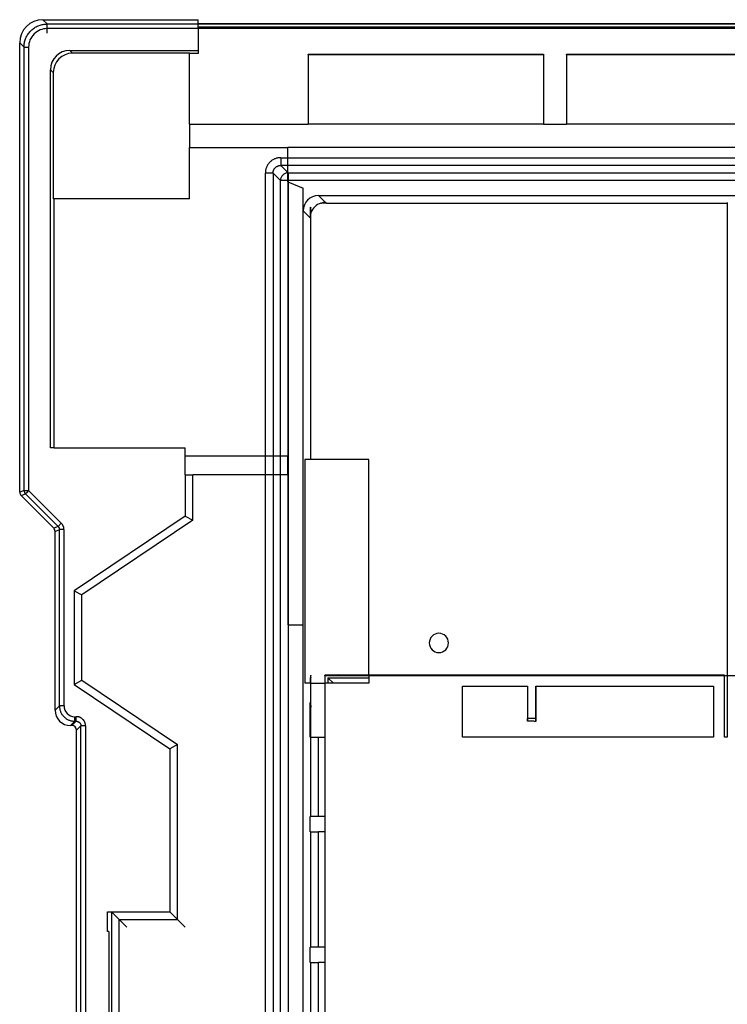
# Model space of a CAD drawing. Header units: millimetres. Extents: x -131 to 243, y -114 to 197.
# Tile 3 of 8: x -131 to -39, y 55 to 184. Entities that reach past the tile are written whole.
import ezdxf

# ---------------------------------------------------------------- set-up
doc = ezdxf.new("R2010")
doc.units = ezdxf.units.MM
doc.layers.add('MAIN-1', color=7, linetype='Continuous')
doc.layers.add('MAIN-2', color=7, linetype='Continuous')

msp = doc.modelspace()

# ---------------------------------------------------------------- linework, layer by layer
at = {"layer": 'MAIN-1'}
for p, q in [((-107.7, 182.47), (-107.7, 182.97)), ((-107.7, 182.47), (-107.7, 179.11)), ((225.1, 182.47), (-107.7, 182.47)), ((-124.4, 179.52), (-107.7, 179.52)), ((-124.4, 179.52), (-124.03, 179.15)), ((-108.81, 179.15), (-124.03, 179.15)), ((-108.81, 179.11), (-108.81, 179.15)), ((-107.7, 179.11), (-108.81, 179.11)), ((-108.81, 169.92), (-108.81, 179.11)), ((-93.4, 179.04), (-62.8, 179.04)), ((-93.4, 178.99), (-93.4, 179.04)), ((-93.4, 178.99), (-62.8, 178.99)), ((-93.4, 178.99), (-93.4, 169.92)), ((-62.8, 179.04), (-62.8, 178.99)), ((-62.8, 178.99), (-62.8, 169.92)), ((-59.8, 179.04), (-29.3, 179.04)), ((-59.8, 178.99), (-59.8, 179.04)), ((-59.8, 178.99), (-29.3, 178.99)), ((-59.8, 178.99), (-59.8, 169.92)), ((-126.9, 127.86), (-126.9, 177.02)), ((-126.53, 176.65), (-126.9, 177.02)), ((-126.53, 176.65), (-126.53, 160.23)), ((-108.81, 169.92), (-93.4, 169.92)), ((-108.81, 169.92), (-108.81, 166.92)), ((-62.8, 169.92), (-93.4, 169.92)), ((-62.8, 169.92), (-59.8, 169.92)), ((-29.3, 169.92), (-59.8, 169.92)), ((-108.81, 166.92), (-96.05, 166.92)), ((-108.81, 160.23), (-108.81, 166.92)), ((-96.05, 162.43), (-96.05, 166.92)), ((-11.56, 166.92), (-96.05, 166.92)), ((-96.05, 162.43), (-94.05, 161.62)), ((-96.05, 162.43), (-96.05, 126.82)), ((-94.05, 158.66), (-94.05, 161.62)), ((-126.42, 160.23), (-126.53, 160.23)), ((-126.42, 127.86), (-126.42, 160.23)), ((-108.81, 160.23), (-126.42, 160.23)), ((-92.05, 160.66), (-2.57, 160.66)), ((-92.05, 160.66), (-91.14, 159.75)), ((-93.14, 159.13), (-93.05, 159.02)), ((-93.14, 159.13), (-93.14, 157.75)), ((-93.05, 126.32), (-93.05, 159.02)), ((-91.74, 159.68), (-91.73, 159.68)), ((-91.73, 159.68), (-91.72, 159.68)), ((-91.72, 159.68), (-91.71, 159.68)), ((-91.71, 159.68), (-91.7, 159.68)), ((-91.7, 159.68), (-91.68, 159.68)), ((-91.68, 159.68), (-91.67, 159.68)), ((-91.67, 159.68), (-91.66, 159.68)), ((-91.02, 159.68), (-91.66, 159.68)), ((-91.02, 159.68), (-91.08, 159.75)), ((-91.02, 159.68), (-38.9, 159.68)), ((-38.9, 159.75), (-38.9, 159.68)), ((-38.9, 159.68), (-38.9, 98.18)), ((-94.05, 104.82), (-94.05, 158.66)), ((-93.14, 157.75), (-94.05, 158.66)), ((-126.42, 127.86), (-126.9, 127.86)), ((-126.42, 127.86), (-109.4, 127.86)), ((-109.4, 126.82), (-109.4, 127.86)), ((-109.4, 126.82), (-105, 126.82)), ((-109.4, 124.32), (-109.4, 126.82)), ((-105, 126.82), (-96.05, 126.82)), ((-96.05, 124.32), (-96.05, 126.82)), ((-93.84, 126.32), (-93.84, 97.22)), ((-93.05, 126.32), (-93.84, 126.32)), ((-85.5, 126.32), (-93.05, 126.32)), ((-85.5, 98.26), (-85.5, 126.32)), ((-109.4, 124.32), (-109.4, 118.96)), ((-109.4, 124.32), (-108.4, 124.32)), ((-96.05, 124.32), (-108.4, 124.32)), ((-108.4, 118.43), (-108.4, 124.32)), ((-96.05, 124.32), (-96.05, 104.82)), ((-109.4, 118.96), (-123.8, 109.25)), ((-108.4, 118.43), (-122.8, 108.72)), ((-109.4, 118.96), (-108.4, 118.43)), ((-123.8, 109.25), (-122.8, 108.72)), ((-123.8, 109.25), (-123.8, 97.08)), ((-122.8, 97.62), (-122.8, 108.72)), ((-96.05, 104.82), (-94.05, 104.82)), ((-94.05, 24.62), (-94.05, 104.82)), ((-123.8, 97.08), (-122.8, 97.62)), ((-122.8, 97.62), (-110.4, 89.25)), ((-93.15, 97.62), (-93.08, 97.62)), ((-93.15, 97.62), (-93.15, 97.22)), ((-93.07, 97.87), (-93.08, 97.81)), ((-93.08, 97.81), (-93.08, 97.75)), ((-93.08, 97.75), (-93.08, 97.68)), ((-93.08, 97.68), (-93.08, 97.62)), ((-93.08, 97.62), (-93.08, 97.62)), ((-93.08, 97.62), (-93.08, 97.62)), ((-93.08, 97.62), (-93.08, 97.62)), ((-93.08, 97.62), (-93.08, 97.62)), ((-93.08, 97.62), (-93.08, 97.62)), ((-93.08, 97.62), (-93.08, 97.62)), ((-93.08, 97.62), (-93.08, 94.72)), ((-93.08, 97.62), (-93.05, 97.62)), ((-93.06, 97.93), (-93.07, 97.87)), ((-93.05, 97.99), (-93.06, 97.93)), ((-93.05, 97.99), (-93.05, 98.26)), ((-93.05, 97.98), (-93.05, 97.99)), ((-93.05, 97.99), (-93.05, 97.99)), ((-93.05, 97.97), (-93.05, 97.98)), ((-93.05, 97.98), (-93.05, 97.98)), ((-93.05, 97.96), (-93.05, 97.97)), ((-93.05, 97.95), (-93.05, 97.96)), ((-93.05, 97.94), (-93.05, 97.95)), ((-93.05, 97.93), (-93.05, 97.94)), ((-93.05, 97.91), (-93.05, 97.93)), ((-93.05, 97.9), (-93.05, 97.91)), ((-93.05, 97.88), (-93.05, 97.9)), ((-93.05, 97.86), (-93.05, 97.88)), ((-93.05, 97.84), (-93.05, 97.86)), ((-93.05, 97.82), (-93.05, 97.84)), ((-93.05, 97.8), (-93.05, 97.82)), ((-93.05, 97.78), (-93.05, 97.8)), ((-93.05, 97.76), (-93.05, 97.78)), ((-93.05, 97.73), (-93.05, 97.76)), ((-93.05, 97.71), (-93.05, 97.73)), ((-93.05, 97.69), (-93.05, 97.71)), ((-93.05, 97.67), (-93.05, 97.69)), ((-93.05, 97.64), (-93.05, 97.67)), ((-93.05, 97.62), (-93.05, 97.64)), ((-93.05, 94.72), (-93.05, 97.62)), ((-89.42, 98.33), (-91.22, 98.3)), ((-91.22, 98.3), (-91.22, 98.23)), ((-89.42, 98.26), (-91.22, 98.23)), ((-91.22, 98.18), (-91.22, 98.23)), ((-89.42, 98.33), (-85.5, 98.33)), ((-89.42, 98.26), (-89.42, 98.33)), ((-89.42, 98.26), (-89.42, 98.25)), ((-89.42, 98.25), (-89.42, 98.18)), ((-89.42, 98.25), (-86.91, 98.25)), ((-86.84, 98.18), (-86.91, 98.25)), ((-86.91, 98.25), (-86.91, 98.18)), ((-39.27, 98.26), (-85.5, 98.26)), ((-39.27, 98.18), (-39.27, 98.26)), ((-123.8, 97.08), (-111.4, 88.72)), ((-93.15, 97.22), (-93.84, 97.22)), ((-93.05, 97.22), (-91.22, 97.22)), ((-93.08, 94.72), (-93.14, 94.72)), ((-93.14, 90.22), (-93.14, 94.72)), ((-93.08, 94.72), (-93.08, 94.72)), ((-93.08, 94.72), (-93.08, 94.72)), ((-93.08, 94.72), (-93.08, 94.72)), ((-93.08, 94.72), (-93.08, 94.72)), ((-93.08, 94.72), (-93.08, 94.72)), ((-93.08, 94.72), (-93.08, 94.72)), ((-93.08, 94.72), (-93.05, 94.72)), ((-93.08, 94.66), (-93.08, 94.72)), ((-93.08, 94.6), (-93.08, 94.66)), ((-93.08, 94.54), (-93.08, 94.6)), ((-93.07, 94.47), (-93.08, 94.54)), ((-93.06, 94.41), (-93.07, 94.47)), ((-93.05, 94.35), (-93.06, 94.41)), ((-93.05, 94.7), (-93.05, 94.72)), ((-93.05, 94.68), (-93.05, 94.7)), ((-93.05, 94.66), (-93.05, 94.68)), ((-93.05, 94.64), (-93.05, 94.66)), ((-93.05, 94.63), (-93.05, 94.64)), ((-93.05, 94.61), (-93.05, 94.63)), ((-93.05, 94.59), (-93.05, 94.61)), ((-93.05, 94.57), (-93.05, 94.59)), ((-93.05, 94.55), (-93.05, 94.57)), ((-93.05, 94.53), (-93.05, 94.55)), ((-93.05, 94.52), (-93.05, 94.53)), ((-93.05, 94.5), (-93.05, 94.52)), ((-93.05, 94.48), (-93.05, 94.5)), ((-93.05, 94.47), (-93.05, 94.48)), ((-93.05, 94.45), (-93.05, 94.47)), ((-93.05, 94.44), (-93.05, 94.45)), ((-93.05, 94.43), (-93.05, 94.44)), ((-93.05, 94.41), (-93.05, 94.43)), ((-93.05, 94.4), (-93.05, 94.41)), ((-93.05, 94.39), (-93.05, 94.4)), ((-93.05, 94.38), (-93.05, 94.39)), ((-93.05, 94.37), (-93.05, 94.38)), ((-93.05, 94.36), (-93.05, 94.37)), ((-93.05, 94.37), (-93.05, 94.37)), ((-93.05, 94.35), (-93.05, 94.36)), ((-93.05, 94.35), (-93.05, 94.35)), ((-93.05, 94.35), (-93.05, 94.35)), ((-93.05, 94.35), (-93.05, 94.14)), ((-93.05, 90.22), (-93.05, 94.14)), ((-93.14, 90.22), (-93.07, 90.22)), ((-93.07, 90.22), (-92.07, 90.22)), ((-93.07, 90.22), (-93.07, 79.92)), ((-92.07, 90.22), (-91.22, 90.22)), ((-92.07, 79.92), (-92.07, 90.22)), ((-110.4, 89.25), (-111.4, 88.72)), ((-111.4, 88.72), (-111.4, 67.52)), ((-110.4, 66.52), (-110.4, 89.25)), ((-93.14, 77.92), (-93.14, 79.92)), ((-93.14, 79.92), (-93.07, 79.92)), ((-92.07, 79.92), (-93.07, 79.92)), ((-91.22, 79.92), (-92.07, 79.92)), ((-93.14, 77.92), (-93.07, 77.92)), ((-93.07, 77.92), (-93.07, 62.92)), ((-93.07, 77.92), (-92.07, 77.92)), ((-91.22, 77.92), (-92.07, 77.92)), ((-92.07, 62.92), (-92.07, 77.92)), ((-119.5, 64.95), (-119.5, 67.52)), ((-119.5, 67.52), (-118.97, 67.52)), ((-118.97, 67.52), (-116.97, 65.52)), ((-118.97, 67.52), (-118.97, 28.38)), ((-118.97, 67.52), (-111.4, 67.52)), ((-111.4, 67.52), (-109.4, 65.52)), ((-117.97, 66.52), (-110.4, 66.52)), ((-117.97, 27.69), (-117.97, 66.52)), ((-119.29, 64.95), (-119.5, 64.95)), ((-119.29, 64.95), (-119.29, 35.85)), ((-93.14, 60.92), (-93.14, 62.92)), ((-93.14, 62.92), (-93.07, 62.92)), ((-92.07, 62.92), (-93.07, 62.92)), ((-91.22, 62.92), (-92.07, 62.92)), ((-93.14, 60.92), (-93.07, 60.92)), ((-93.07, 60.92), (-93.07, 45.92)), ((-93.07, 60.92), (-92.07, 60.92)), ((-91.22, 60.92), (-92.07, 60.92)), ((-92.07, 45.92), (-92.07, 60.92))]:
    msp.add_line(p, q, dxfattribs=at)
for start, end in [(0, 180), (180, 0)]:
    msp.add_arc((-76.4, 102.47), 1.25, start, end, dxfattribs=at)
for centre, major_axis, ratio, start_param, end_param in [((-124.4, 177.02), (-1.77, 1.77), 0.999924, -0.78536, 0.78536), ((-124.03, 176.65), (-1.77, 1.77), 0.999924, -0.78536, 0.78536), ((-92.05, 158.66), (-1.41, 1.41), 0.999696, -0.785246, 0.785246), ((-91.15, 157.76), (-1.41, 1.41), 0.999696, -0.488239, 0.460221), ((-91.14, 157.75), (-1.41, 1.41), 0.999696, -0.79982, -0.519675), ((-91.15, 97.62), (-2, 0), 0.999848, -0.325025, 0), ((-91.14, 94.72), (0.29, -1.98), 1, -1.717138, -1.420581)]:
    msp.add_ellipse(centre, major_axis=major_axis, ratio=ratio, start_param=start_param, end_param=end_param, dxfattribs=at)
at = {"layer": 'MAIN-2'}
for p, q in [((-127.9, 183.52), (-107.7, 183.52)), ((-127.34, 182.96), (-127.9, 183.52)), ((-107.7, 182.97), (-107.7, 183.52)), ((-129.76, 181.72), (-129.68, 181.83)), ((-129.68, 181.83), (-129.59, 181.93)), ((-129.59, 181.93), (-129.5, 182.03)), ((-129.5, 182.03), (-129.41, 182.13)), ((-129.41, 182.13), (-129.31, 182.22)), ((-129.31, 182.22), (-129.21, 182.3)), ((-129.21, 182.3), (-129.1, 182.38)), ((-129.1, 182.38), (-128.99, 182.46)), ((-128.99, 182.46), (-128.87, 182.53)), ((-128.87, 182.53), (-128.76, 182.6)), ((-128.76, 182.6), (-128.64, 182.66)), ((-128.64, 182.66), (-128.51, 182.72)), ((-128.51, 182.72), (-128.39, 182.77)), ((-128.39, 182.77), (-128.26, 182.81)), ((-128.26, 182.81), (-128.13, 182.85)), ((-128.13, 182.85), (-128, 182.88)), ((-128, 182.88), (-127.87, 182.91)), ((-127.87, 182.91), (-127.74, 182.93)), ((-127.74, 182.93), (-127.61, 182.94)), ((-127.61, 182.94), (-127.47, 182.95)), ((-127.47, 182.95), (-127.34, 182.96)), ((-127.34, 182.96), (239.54, 182.96)), ((239.54, 182.36), (-127.34, 182.36)), ((225.1, 182.97), (-107.7, 182.97)), ((-107.7, 182.61), (-18.2, 182.61)), ((-130.29, 180.49), (-130.26, 180.62)), ((-130.26, 180.62), (-130.23, 180.76)), ((-130.23, 180.76), (-130.19, 180.88)), ((-130.19, 180.88), (-130.14, 181.01)), ((-130.14, 181.01), (-130.09, 181.14)), ((-130.09, 181.14), (-130.04, 181.26)), ((-130.04, 181.26), (-129.98, 181.38)), ((-129.98, 181.38), (-129.91, 181.5)), ((-129.91, 181.5), (-129.84, 181.61)), ((-129.84, 181.61), (-129.76, 181.72)), ((-130.9, 180.52), (-130.34, 179.96)), ((-130.9, 122.07), (-130.9, 180.52)), ((-130.34, 179.96), (-130.33, 180.09)), ((-130.34, 122.3), (-130.34, 179.96)), ((-130.33, 180.09), (-130.32, 180.23)), ((-130.32, 180.23), (-130.31, 180.36)), ((-130.31, 180.36), (-130.29, 180.49)), ((-129.74, 179.96), (-129.74, 122.3)), ((-108.81, 169.92), (-108.81, 169.92)), ((-93.4, 169.92), (-93.4, 169.92)), ((-62.8, 169.92), (-62.8, 169.92)), ((-59.8, 169.92), (-59.8, 169.92)), ((-108.81, 166.92), (-108.81, 166.92)), ((-96.05, 166.92), (-96.05, 166.92)), ((-98.14, 165.19), (-98.21, 165.13)), ((-98.06, 165.24), (-98.14, 165.19)), ((-97.99, 165.29), (-98.06, 165.24)), ((-97.91, 165.33), (-97.99, 165.29)), ((-97.83, 165.37), (-97.91, 165.33)), ((-97.75, 165.41), (-97.83, 165.37)), ((-97.67, 165.44), (-97.75, 165.41)), ((-97.59, 165.47), (-97.67, 165.44)), ((-97.5, 165.5), (-97.59, 165.47)), ((-97.42, 165.52), (-97.5, 165.5)), ((-97.33, 165.54), (-97.42, 165.52)), ((-97.24, 165.55), (-97.33, 165.54)), ((-97.15, 165.56), (-97.24, 165.55)), ((-97.06, 165.57), (-97.15, 165.56)), ((-96.96, 165.57), (-97.06, 165.57)), ((-96.96, 165.57), (-5.12, 165.57)), ((-96.96, 165.57), (-96.96, 164.57)), ((-98.93, 163.94), (-98.94, 163.85)), ((-98.91, 164.03), (-98.93, 163.94)), ((-98.89, 164.11), (-98.91, 164.03)), ((-98.86, 164.2), (-98.89, 164.11)), ((-98.83, 164.28), (-98.86, 164.2)), ((-98.8, 164.36), (-98.83, 164.28)), ((-98.76, 164.44), (-98.8, 164.36)), ((-98.72, 164.52), (-98.76, 164.44)), ((-98.68, 164.6), (-98.72, 164.52)), ((-98.63, 164.67), (-98.68, 164.6)), ((-98.58, 164.75), (-98.63, 164.67)), ((-98.52, 164.82), (-98.58, 164.75)), ((-98.47, 164.89), (-98.52, 164.82)), ((-98.41, 164.95), (-98.47, 164.89)), ((-98.34, 165.02), (-98.41, 164.95)), ((-98.28, 165.08), (-98.34, 165.02)), ((-98.21, 165.13), (-98.28, 165.08)), ((-97.91, 163.88), (-97.9, 163.92)), ((-97.9, 163.92), (-97.88, 163.96)), ((-97.88, 163.96), (-97.86, 164.01)), ((-97.86, 164.01), (-97.84, 164.05)), ((-97.84, 164.05), (-97.82, 164.08)), ((-97.82, 164.08), (-97.8, 164.12)), ((-97.8, 164.12), (-97.77, 164.16)), ((-97.77, 164.16), (-97.74, 164.2)), ((-97.74, 164.2), (-97.71, 164.23)), ((-97.71, 164.23), (-97.68, 164.26)), ((-97.68, 164.26), (-97.65, 164.29)), ((-97.65, 164.29), (-97.62, 164.32)), ((-97.62, 164.32), (-97.59, 164.35)), ((-97.59, 164.35), (-97.55, 164.38)), ((-97.55, 164.38), (-97.51, 164.41)), ((-97.51, 164.41), (-97.47, 164.43)), ((-97.47, 164.43), (-97.44, 164.45)), ((-97.44, 164.45), (-97.4, 164.47)), ((-97.4, 164.47), (-97.35, 164.49)), ((-97.35, 164.49), (-97.31, 164.51)), ((-97.31, 164.51), (-97.27, 164.52)), ((-97.27, 164.52), (-97.23, 164.54)), ((-97.23, 164.54), (-97.18, 164.55)), ((-97.18, 164.55), (-97.14, 164.56)), ((-97.14, 164.56), (-97.1, 164.56)), ((-97.1, 164.56), (-97.05, 164.57)), ((-97.05, 164.57), (-97.01, 164.57)), ((-97.01, 164.57), (-96.96, 164.57)), ((209.15, 164.57), (-96.96, 164.57)), ((-96, 163.61), (-96.96, 164.57)), ((-98.95, 163.76), (-98.96, 163.67)), ((-98.96, 163.67), (-98.96, 163.57)), ((-98.96, -94.53), (-98.96, 163.57)), ((-97.96, 163.57), (-98.96, 163.57)), ((-98.94, 163.85), (-98.95, 163.76)), ((-97.96, 163.66), (-97.95, 163.71)), ((-97.96, 163.62), (-97.96, 163.66)), ((-97.96, 163.57), (-97.96, 163.62)), ((-97.96, 163.57), (-97, 162.61)), ((-97.96, 163.57), (-97.96, -94.53)), ((-97.95, 163.75), (-97.94, 163.79)), ((-97.95, 163.71), (-97.95, 163.75)), ((-97.94, 163.79), (-97.93, 163.84)), ((-97.93, 163.84), (-97.91, 163.88)), ((-96, 163.61), (-96, 162.61)), ((-96, 163.61), (-35.34, 163.61)), ((-96, 162.61), (-97, 162.61)), ((-97, -93.57), (-97, 162.61)), ((-96.05, 162.43), (-96.05, 162.43)), ((-96, 162.61), (-96, -93.57)), ((-36.33, 162.59), (-96, 162.61)), ((-94.05, 161.62), (-94.05, 161.62)), ((-108.81, 160.23), (-108.81, 160.23)), ((-93.05, 159.02), (-93.05, 159.02)), ((-91.02, 159.68), (-91.02, 159.68)), ((-38.9, 159.68), (-38.9, 159.68)), ((-38.9, 159.68), (-38.9, 159.68)), ((-109.4, 127.86), (-109.4, 127.86)), ((-109.4, 126.82), (-109.4, 126.82)), ((-96.05, 126.82), (-96.05, 126.82)), ((-93.05, 126.32), (-93.05, 126.32)), ((-85.5, 126.32), (-85.5, 126.32)), ((-109.4, 124.32), (-109.4, 124.32)), ((-96.05, 124.32), (-96.05, 124.32)), ((-130.34, 122.3), (-130.9, 122.07)), ((-130.72, 121.64), (-130.16, 121.88)), ((-130.72, 121.64), (-126.48, 117.4)), ((-130.34, 122.3), (-130.22, 122.3)), ((-130.22, 122.3), (-129.74, 122.3)), ((-130.03, 122), (-130.16, 121.88)), ((-125.91, 117.63), (-130.16, 121.88)), ((-129.74, 122.3), (-130.03, 122)), ((-125.49, 118.05), (-129.74, 122.3)), ((-125.91, 117.63), (-125.49, 118.05)), ((-125.45, 118.02), (-125.49, 118.05)), ((-125.42, 117.98), (-125.45, 118.02)), ((-125.38, 117.93), (-125.42, 117.98)), ((-125.35, 117.89), (-125.38, 117.93)), ((-125.32, 117.85), (-125.35, 117.89)), ((-125.3, 117.8), (-125.32, 117.85)), ((-125.27, 117.76), (-125.3, 117.8)), ((-109.4, 118.96), (-109.4, 118.96)), ((-125.91, 117.63), (-126.48, 117.4)), ((-126.3, 116.97), (-125.74, 117.21)), ((-126.3, 93.72), (-126.3, 116.97)), ((-125.91, 117.63), (-125.89, 117.61)), ((-125.89, 117.61), (-125.88, 117.59)), ((-125.88, 117.59), (-125.86, 117.57)), ((-125.86, 117.57), (-125.85, 117.55)), ((-125.85, 117.55), (-125.83, 117.53)), ((-125.83, 117.53), (-125.82, 117.51)), ((-125.82, 117.51), (-125.81, 117.49)), ((-125.81, 117.49), (-125.8, 117.47)), ((-125.8, 117.47), (-125.79, 117.45)), ((-125.79, 117.45), (-125.78, 117.42)), ((-125.78, 117.42), (-125.77, 117.4)), ((-125.77, 117.4), (-125.76, 117.38)), ((-125.76, 117.38), (-125.75, 117.35)), ((-125.75, 117.35), (-125.75, 117.33)), ((-125.75, 117.33), (-125.74, 117.3)), ((-125.74, 117.3), (-125.74, 117.28)), ((-125.74, 117.28), (-125.74, 117.25)), ((-125.74, 117.25), (-125.74, 117.23)), ((-125.74, 117.23), (-125.74, 117.21)), ((-125.74, 94.28), (-125.74, 117.21)), ((-125.14, 117.21), (-125.74, 117.21)), ((-125.25, 117.71), (-125.27, 117.76)), ((-125.23, 117.66), (-125.25, 117.71)), ((-125.21, 117.62), (-125.23, 117.66)), ((-125.19, 117.57), (-125.21, 117.62)), ((-125.18, 117.52), (-125.19, 117.57)), ((-125.16, 117.47), (-125.18, 117.52)), ((-125.15, 117.41), (-125.16, 117.47)), ((-125.15, 117.36), (-125.15, 117.41)), ((-125.14, 117.31), (-125.15, 117.36)), ((-125.14, 117.26), (-125.14, 117.31)), ((-125.14, 117.21), (-125.14, 117.26)), ((-125.14, 117.21), (-125.14, 94.28)), ((-123.8, 109.25), (-123.8, 109.25)), ((-96.05, 104.82), (-96.05, 104.82)), ((-94.05, 104.82), (-94.05, 104.82)), ((-37.46, 98.18), (-91.22, 98.18)), ((-91.22, 98.18), (-91.22, -79.31)), ((-91.22, 98.18), (-91.22, 98.18)), ((-90.11, 97.22), (-90.82, 97.93)), ((-90.82, 97.93), (-90.82, 97.22)), ((-90.82, 97.93), (-85.5, 97.93)), ((-89.42, 98.18), (-89.42, 98.18)), ((-85.5, 98.26), (-85.5, 97.93)), ((-85.5, 97.93), (-85.5, 97.22)), ((-39.27, 90.22), (-39.27, 98.18)), ((-39.27, 98.18), (-39.27, 98.18)), ((-38.9, 98.18), (-38.9, 90.22)), ((-38.9, 98.18), (-38.9, 98.18)), ((-123.8, 97.08), (-123.8, 97.08)), ((-93.05, 97.22), (-93.15, 97.22)), ((-91.22, 97.22), (-91.22, 97.22)), ((-90.82, 97.22), (-91.22, 97.22)), ((-90.11, 97.22), (-90.82, 97.22)), ((-85.5, 97.22), (-90.11, 97.22)), ((-85.5, 97.22), (-85.5, 97.22)), ((-73.33, 96.86), (-64.89, 96.86)), ((-73.33, 90.22), (-73.33, 96.86)), ((-73.33, 96.86), (-64.89, 96.86)), ((-64.89, 96.86), (-64.89, 92.63)), ((-64.89, 96.86), (-64.89, 96.86)), ((-64.89, 96.86), (-64.89, 92.29)), ((-63.8, 96.86), (-40.7, 96.86)), ((-63.8, 92.63), (-63.8, 96.86)), ((-63.8, 96.86), (-63.8, 92.24)), ((-63.8, 96.86), (-40.7, 96.85)), ((-63.8, 96.86), (-63.8, 96.86)), ((-40.7, 96.86), (-40.7, 90.22)), ((-40.7, 96.86), (-40.7, 96.85)), ((-40.7, 96.85), (-40.7, 90.22)), ((-125.74, 94.28), (-126.3, 93.72)), ((-125.74, 94.28), (-125.73, 94.19)), ((-125.73, 94.19), (-125.73, 94.1)), ((-125.73, 94.1), (-125.72, 94.02)), ((-125.72, 94.02), (-125.7, 93.93)), ((-125.7, 93.93), (-125.69, 93.84)), ((-125.69, 93.84), (-125.66, 93.75)), ((-125.66, 93.75), (-125.64, 93.67)), ((-125.64, 93.67), (-125.61, 93.58)), ((-125.61, 93.58), (-125.58, 93.5)), ((-125.58, 93.5), (-125.54, 93.42)), ((-125.54, 93.42), (-125.5, 93.34)), ((-125.5, 93.34), (-125.45, 93.26)), ((-125.45, 93.26), (-125.41, 93.18)), ((-125.41, 93.18), (-125.35, 93.11)), ((-125.35, 93.11), (-125.3, 93.04)), ((-125.3, 93.04), (-125.24, 92.97)), ((-125.24, 92.97), (-125.18, 92.9)), ((-125.18, 92.9), (-125.12, 92.84)), ((-125.12, 92.84), (-125.05, 92.78)), ((-125.05, 92.78), (-124.98, 92.72)), ((-124.98, 92.72), (-124.91, 92.67)), ((-124.91, 92.67), (-124.84, 92.61)), ((-124.84, 92.61), (-124.76, 92.57)), ((-124.76, 92.57), (-124.68, 92.52)), ((-124.68, 92.52), (-124.6, 92.48)), ((-124.6, 92.48), (-124.52, 92.44)), ((-124.52, 92.44), (-124.44, 92.41)), ((-124.44, 92.41), (-124.35, 92.38)), ((-124.35, 92.38), (-124.27, 92.36)), ((-124.3, 91.72), (-123.74, 92.28)), ((-124.27, 92.36), (-124.18, 92.33)), ((-124.18, 92.33), (-124.09, 92.32)), ((-123.54, 92.28), (-124.1, 91.72)), ((-124.09, 92.32), (-124, 92.3)), ((-124, 92.3), (-123.92, 92.29)), ((-123.92, 92.29), (-123.83, 92.29)), ((-123.83, 92.29), (-123.74, 92.28)), ((-123.74, 92.88), (-123.54, 92.88)), ((-123.54, 92.28), (-123.74, 92.28)), ((-123.48, 92.88), (-123.54, 92.88)), ((-123.54, 92.28), (-123.54, 92.88)), ((-123.54, 92.28), (-123.51, 92.28)), ((-123.51, 92.28), (-123.48, 92.28)), ((-123.42, 92.88), (-123.48, 92.88)), ((-123.48, 92.28), (-123.46, 92.28)), ((-123.46, 92.28), (-123.43, 92.27)), ((-123.43, 92.27), (-123.4, 92.27)), ((-123.36, 92.87), (-123.42, 92.88)), ((-123.4, 92.27), (-123.38, 92.26)), ((-123.38, 92.26), (-123.35, 92.25)), ((-123.31, 92.86), (-123.36, 92.87)), ((-123.35, 92.25), (-123.33, 92.25)), ((-123.33, 92.25), (-123.3, 92.24)), ((-123.26, 92.85), (-123.31, 92.86)), ((-123.3, 92.24), (-123.28, 92.22)), ((-123.28, 92.22), (-123.25, 92.21)), ((-123.2, 92.84), (-123.26, 92.85)), ((-123.25, 92.21), (-123.23, 92.2)), ((-123.23, 92.2), (-123.21, 92.18)), ((-123.15, 92.82), (-123.2, 92.84)), ((-123.1, 92.8), (-123.15, 92.82)), ((-123.05, 92.78), (-123.1, 92.8)), ((-123, 92.76), (-123.05, 92.78)), ((-122.95, 92.73), (-123, 92.76)), ((-122.9, 92.7), (-122.95, 92.73)), ((-122.86, 92.67), (-122.9, 92.7)), ((-122.81, 92.64), (-122.86, 92.67)), ((-122.77, 92.61), (-122.81, 92.64)), ((-122.73, 92.57), (-122.77, 92.61)), ((-122.69, 92.53), (-122.73, 92.57)), ((-122.65, 92.49), (-122.69, 92.53)), ((-122.61, 92.45), (-122.65, 92.49)), ((-122.58, 92.41), (-122.61, 92.45)), ((-122.55, 92.36), (-122.58, 92.41)), ((-122.52, 92.32), (-122.55, 92.36)), ((-122.49, 92.27), (-122.52, 92.32)), ((-122.46, 92.22), (-122.49, 92.27)), ((-122.44, 92.17), (-122.46, 92.22)), ((-64.89, 92.57), (-64.89, 92.63)), ((-64.89, 92.52), (-64.89, 92.57)), ((-64.89, 92.46), (-64.89, 92.52)), ((-64.89, 92.4), (-64.89, 92.46)), ((-64.89, 92.34), (-64.89, 92.4)), ((-64.89, 92.29), (-64.89, 92.34)), ((-63.8, 92.57), (-63.8, 92.63)), ((-63.8, 92.5), (-63.8, 92.57)), ((-63.8, 92.44), (-63.8, 92.5)), ((-63.8, 92.37), (-63.8, 92.44)), ((-63.8, 92.31), (-63.8, 92.37)), ((-63.8, 92.24), (-63.8, 92.31)), ((-124.1, 91.72), (-124.3, 91.72)), ((-123.5, 91.12), (-122.94, 91.68)), ((-123.5, 29.73), (-123.5, 91.12)), ((-123.21, 92.18), (-123.18, 92.17)), ((-123.18, 92.17), (-123.16, 92.15)), ((-123.16, 92.15), (-123.14, 92.14)), ((-123.14, 92.14), (-123.12, 92.12)), ((-123.12, 92.12), (-123.1, 92.1)), ((-123.1, 92.1), (-123.08, 92.08)), ((-123.08, 92.08), (-123.07, 92.06)), ((-123.07, 92.06), (-123.05, 92.04)), ((-123.05, 92.04), (-123.04, 92.01)), ((-123.04, 92.01), (-123.02, 91.99)), ((-123.02, 91.99), (-123.01, 91.97)), ((-123.01, 91.97), (-123, 91.94)), ((-123, 91.94), (-122.98, 91.92)), ((-122.98, 91.92), (-122.97, 91.89)), ((-122.97, 91.89), (-122.97, 91.87)), ((-122.97, 91.87), (-122.96, 91.84)), ((-122.96, 91.84), (-122.95, 91.82)), ((-122.95, 91.82), (-122.95, 91.79)), ((-122.95, 91.79), (-122.94, 91.76)), ((-122.94, 91.76), (-122.94, 91.74)), ((-122.94, 91.74), (-122.94, 91.71)), ((-122.94, 91.71), (-122.94, 91.68)), ((-122.94, 29.34), (-122.94, 91.68)), ((-122.34, 91.68), (-122.94, 91.68)), ((-122.42, 92.12), (-122.44, 92.17)), ((-122.4, 92.07), (-122.42, 92.12)), ((-122.38, 92.02), (-122.4, 92.07)), ((-122.37, 91.96), (-122.38, 92.02)), ((-122.36, 91.91), (-122.37, 91.96)), ((-122.35, 91.86), (-122.36, 91.91)), ((-122.34, 91.8), (-122.35, 91.86)), ((-122.34, 91.74), (-122.34, 91.8)), ((-122.34, 91.68), (-122.34, 91.74)), ((-122.34, 91.68), (-122.34, 29.34)), ((-93.05, 90.22), (-93.05, 90.22)), ((-91.22, 90.22), (-91.22, 90.22)), ((-40.7, 90.22), (-73.33, 90.22)), ((-40.7, 90.22), (-40.7, 90.22)), ((-39.27, 90.22), (-39.27, 90.22)), ((-38.9, 90.22), (-39.27, 90.22)), ((-38.9, 90.22), (-38.9, 90.22)), ((-111.4, 88.72), (-111.4, 88.72)), ((-91.22, 79.92), (-91.22, 79.92)), ((-91.22, 77.92), (-91.22, 77.92)), ((-111.4, 67.52), (-111.4, 67.52)), ((-119.29, 64.95), (-119.29, 64.95)), ((-91.22, 62.92), (-91.22, 62.92)), ((-91.22, 60.92), (-91.22, 60.92))]:
    msp.add_line(p, q, dxfattribs=at)
for start, end in [(90, 95.4909), (84.5091, 90)]:
    msp.add_arc((-64.34, 86.96), 5.7, start, end, dxfattribs=at)
for centre, major_axis, ratio, start_param, end_param in [((-127.9, 180.52), (-2.12, 2.12), 0.999924, -0.78536, 0.78536), ((-127.34, 179.96), (1.7, 1.7), 1, 0.785386, 2.356207), ((-127.34, 182.36), (0, -0.6), 0.000002, 0, 3.33873), ((-129.74, 179.96), (-0.6, 0), 0.000002, -0.197182, 1.708803), ((-96, 162.61), (0.707, 0.707), 0.999696, 0.78555, 2.35608), ((-91.14, 157.75), (0.29, 1.98), 1, 1.420039, 1.716552), ((-130.3, 122.07), (-0.554, -0.23), 0.999955, -0.392683, 0.392684), ((-129.74, 122.3), (-0.23, 0.554), 0.999955, 1.178334, 1.963424), ((-126.9, 116.97), (0.554, 0.23), 0.999955, -0.392683, 0.392684), ((-124.3, 93.72), (-1.41, -1.41), 0.999924, -0.78536, 0.78536), ((-125.14, 94.28), (0.6, 0), 0.000003, 1.570792, 2.760949), ((-123.74, 94.28), (-1.25, 0.63), 1, 0.463635, 2.034454), ((-123.74, 92.88), (0, -0.6), 0.000002, 0.380647, 1.570803), ((-64.56, 86.95), (0, -5.35), 0.999848, 3.100628, 3.203148), ((-64.56, 86.95), (0, -5.35), 0.999848, 2.997612, 3.100628), ((-124.1, 91.12), (0.424, 0.424), 0.999922, -0.785361, 0.785361)]:
    msp.add_ellipse(centre, major_axis=major_axis, ratio=ratio, start_param=start_param, end_param=end_param, dxfattribs=at)

doc.saveas('drawing.dxf')
